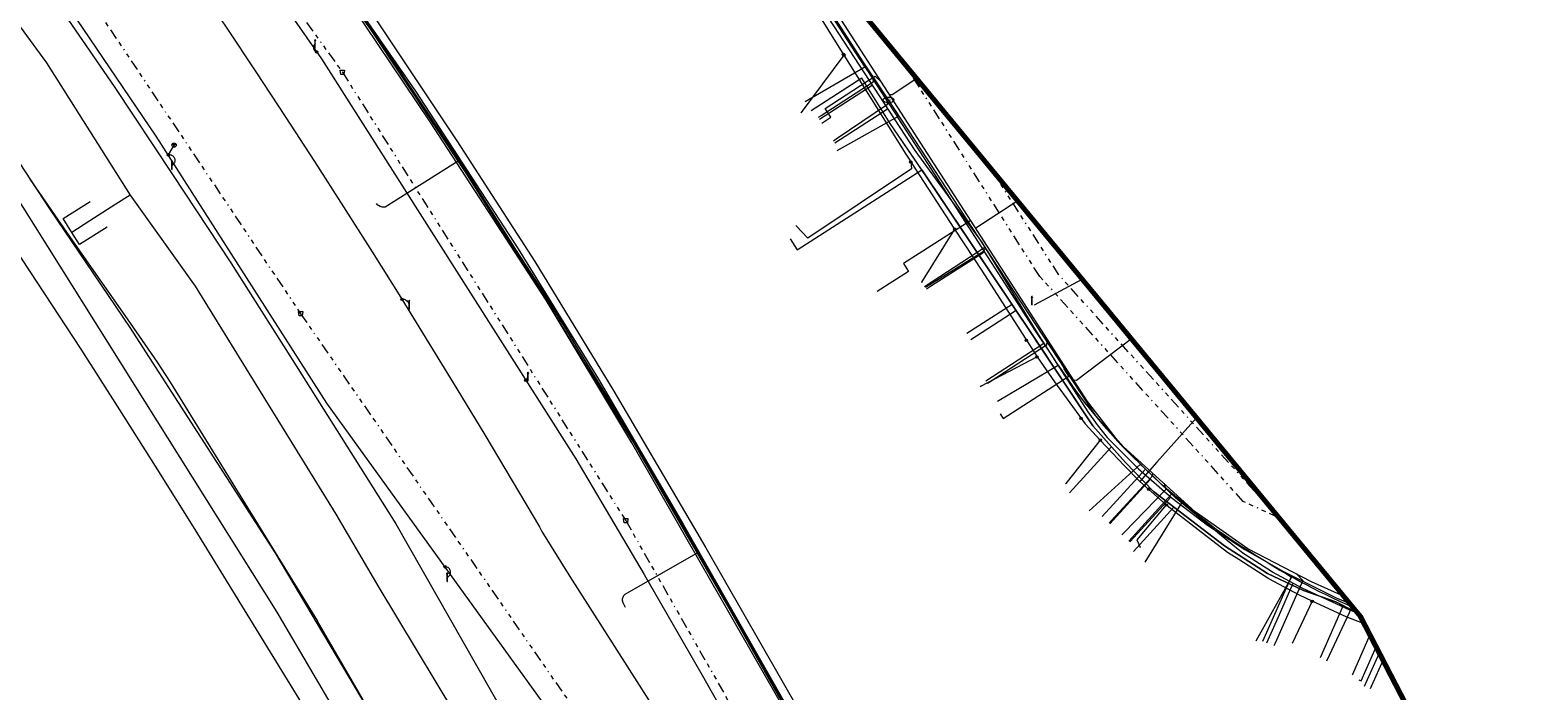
# Model space of a CAD drawing. Header units: metres. Extents: x 154975 to 155642, y 461260 to 461877.
# Tile 93 of 95: x 155417 to 155558, y 461608 to 461670. Entities that reach past the tile are written whole.
import ezdxf
from ezdxf.enums import TextEntityAlignment as Align
from ezdxf.lldxf.tags import DXFTag

# ---------------------------------------------------------------- set-up
doc = ezdxf.new("R2010")
doc.units = ezdxf.units.M
doc.linetypes.add('RI-OVERIG-SO', pattern=[17, 5, -2, 2, -2, 0, -2, 2, -2])
for name, color, linetype, lineweight, true_color in [('B-WE-KL-DATA-G', 3, 'KL-DATA-SO', 18, 0x00ff00), ('B-WE-KL-DATA_DUCT-G', 3, 'Continuous', 18, 0x00ff00), ('B-WE-KL-DATA_HULPSTUK-S', 3, 'Continuous', 18, 0x00ff00), ('B-WE-KL-DATA_KABELBED-G', 3, 'Continuous', 18, 0x00ff00), ('B-WE-KL-DATA_MANTELBUIS-G', 3, 'Continuous', 18, 0x00ff00), ('B-WE-KL-ET_LS-G', 1, 'KL-LS-SO', 18, 0xff0000), ('B-WE-KL-ET_LS-S', 1, 'Continuous', 18, 0xff0000), ('B-WE-KL-ET_LS_HULPSTUK-S', 1, 'Continuous', 18, 0xff0000), ('B-WE-KL-ET_LS_KABELBED-G', 1, 'Continuous', 18, 0xff0000), ('B-WE-KL-ET_LS_MANTELBUIS-G', 1, 'Continuous', 18, 0xff0000), ('B-WE-KL-ET_MS-G', 1, 'KL-MS-SO', 18, 0xff0000), ('B-WE-KL-GAS_LD-G', 30, 'KL-GAS_LD-SO', 18, 0xff7f00), ('B-WE-KL-WATER-G', 5, 'KL-WATER-SO', 18, 0x0000ff), ('B-WE-KL-WATER-S', 5, 'Continuous', 18, 0x0000ff), ('B-WE-KL-WATER_HULPSTUK-S', 5, 'Continuous', 18, 0x0000ff), ('B-WE-RI-VRIJVERVAL-G', 6, 'RI-OVERIG-SO', 18, 0xff00ff), ('B-WE-RI-VRIJVERVAL_HULPSTUK-S', 6, 'Continuous', 18, 0xff00ff)]:
    doc.layers.add(name, color=color, linetype=linetype, lineweight=lineweight, true_color=true_color)
doc.layers.add('B-WE-OG-INFO_ORIENTATIEPOLYGOON-GV', color=7, linetype='Continuous', lineweight=70)
doc.styles.add('NLCS-ISO', font='NLCS-ISO.ttf')
tags = doc.linetypes.add('KL-DATA-SO', pattern='A,4,-1,[101,NLCS.SHX,S=0.5,R=0,X=0,Y=0],-1,4,-1,["D",Standard,S=1,R=0,X=-0.25,Y=-0.5],-1.5', length=12.5).pattern_tags.tags
tags[18] = DXFTag(74, 10)
tags = doc.linetypes.add('KL-GAS_LD-SO', pattern='A,4,-1,[69,NLCS.SHX,S=0.5,R=0,X=0,Y=0],-1,4,-1,["L",Standard,S=1,R=0,X=0.25,Y=-0.5],-2', length=13).pattern_tags.tags
tags[18] = DXFTag(74, 10)
tags = doc.linetypes.add('KL-LS-SO', pattern='A,4,-1,[103,NLCS.SHX,S=0.75,R=0,X=0,Y=0],-1,4,-1,["L",Standard,S=1,R=0,X=0,Y=-0.5],-2', length=13).pattern_tags.tags
tags[18] = DXFTag(74, 10)
tags = doc.linetypes.add('KL-MS-SO', pattern='A,4,-1,[103,NLCS.SHX,S=0.75,R=0,X=0,Y=0],-1,4,-1,["M",Standard,S=1,R=0,X=0,Y=-0.5],-2', length=13).pattern_tags.tags
tags[18] = DXFTag(74, 10)
doc.linetypes.add('KL-WATER-SO', pattern='A,7,-0.5,[168,NLCS.SHX,S=0.75,R=0,X=0.75,Y=0],-2', length=9.5)

# ---------------------------------------------------------------- blocks, each defined once
blk = doc.blocks.new('SKL-WTB_HULP_MOF-SO')
at = {"linetype": 'ByBlock', "lineweight": 18}
h = blk.add_hatch(color=0, dxfattribs=at)
h.dxf.hatch_style = 1
h.paths.add_polyline_path([(-0.5625, 0, 1), (0.5625, 0, 1)])
at = {"color": 0, "linetype": 'ByBlock', "lineweight": 18}
blk.add_circle((0, 0), 0.5625, dxfattribs=at)
at = {"color": 0, "linetype": 'ByBlock', "lineweight": 18, "style": 'NLCS-ISO', "flags": 1}
for tag, p in [('TYPE', (1.5, 0)), ('OMSCHRIJVING', (1.5, -3)), ('LABEL', (1.5, -1.5))]:
    blk.add_attdef(tag, p, '', height=1, dxfattribs=at)
blk = doc.blocks.new('SKL-WTB_HULP_OVERIG-SO')
at = {"color": 0, "linetype": 'ByBlock', "lineweight": 18}
for points in [[(-0.14, 0.14), (0.14, -0.14)], [(0.14, 0.14), (-0.14, -0.14)]]:
    blk.add_lwpolyline(points, dxfattribs=at)
at = {"color": 0, "linetype": 'ByBlock', "lineweight": 18, "style": 'NLCS-ISO', "flags": 1}
for tag, p in [('TYPE', (1.5, 0)), ('OMSCHRIJVING', (1.5, -3)), ('LABEL', (1.5, -1.5))]:
    blk.add_attdef(tag, p, '', height=1, dxfattribs=at)
blk = doc.blocks.new('SKL-WATER_BRANDKRAAN_BRANDPUT-SO')
at = {"color": 0, "linetype": 'ByBlock', "lineweight": 18}
blk.add_ellipse((0, 0), major_axis=(2.5, 0), ratio=0.54, dxfattribs=at)
at = {"color": 0, "linetype": 'ByBlock', "lineweight": 18, "style": 'NLCS-ISO'}
blk.add_text('bk', height=1.5, dxfattribs=at).set_placement((0.16, 0), align=Align.MIDDLE_CENTER)
blk = doc.blocks.new('SRI-HULP_AFVOER_OPVANG-SO')
at = {"color": 0, "linetype": 'ByBlock', "lineweight": 18}
blk.add_lwpolyline([(-0.75, -1), (-1, 1), (1, 1), (0.75, -1)], close=True, dxfattribs=at)
at = {"color": 0, "linetype": 'ByBlock', "lineweight": 18, "style": 'NLCS-ISO', "flags": 1}
for tag, p in [('TYPE', (1.5, 0)), ('OMSCHRIJVING', (1.5, -3)), ('LABEL', (1.5, -1.5))]:
    blk.add_attdef(tag, p, '', height=1, dxfattribs=at)
blk = doc.blocks.new('SKL-WTB_HULP_AARDING-SO')
at = {"color": 0, "linetype": 'ByBlock', "lineweight": 18}
for points in [[(-0.64, 0.48), (0.64, 0.48)], [(-0.48, 0.35), (0.48, 0.35)], [(-0.32, 0.21), (0.32, 0.21)], [(-0.16, 0.08), (0.16, 0.08)], [(0, -0.8), (0, 0.48)]]:
    blk.add_lwpolyline(points, dxfattribs=at)
blk.add_circle((0, 0), 1, dxfattribs=at)
at = {"color": 0, "linetype": 'ByBlock', "lineweight": 18, "style": 'NLCS-ISO', "flags": 1}
for tag, p in [('TYPE', (1.5, 0)), ('OMSCHRIJVING', (1.5, -3)), ('LABEL', (1.5, -1.5))]:
    blk.add_attdef(tag, p, '', height=1, dxfattribs=at)
blk = doc.blocks.new('SKL-ET_LS_MAST-SO')
for p, q in [((-0.05, 2.07), (0.05, 2.07)), ((-0.05, -2), (0.05, -2))]:
    blk.add_line(p, q)
for points in [[(-0.18, 1.76), (-0.22, 1.76), (-0.22, 1.84), (-0.18, 1.84), (-0.18, 1.79)], [(-0.18, 1.49), (-0.22, 1.49), (-0.22, 1.57), (-0.18, 1.57), (-0.18, 1.52)], [(-0.18, 1.79), (-0.05, 1.79)], [(-0.18, 1.76), (-0.05, 1.76)], [(-0.18, 1.52), (-0.05, 1.52)], [(-0.18, 1.49), (-0.05, 1.49)], [(-0.05, -2), (-0.05, 2.07)], [(0.05, -2), (0.05, 2.07)], [(0.18, 1.92), (0.05, 1.92)], [(0.18, 1.89), (0.05, 1.89)], [(0.18, 1.66), (0.05, 1.66)], [(0.18, 1.63), (0.05, 1.63)], [(0.18, 1.39), (0.05, 1.39)], [(0.18, 1.36), (0.05, 1.36)], [(0.18, 1.89), (0.22, 1.89), (0.22, 1.97), (0.18, 1.97), (0.18, 1.92)], [(0.18, 1.63), (0.22, 1.63), (0.22, 1.71), (0.18, 1.71), (0.18, 1.66)], [(0.18, 1.36), (0.22, 1.36), (0.22, 1.44), (0.18, 1.44), (0.18, 1.39)]]:
    blk.add_lwpolyline(points)

msp = doc.modelspace()

# ---------------------------------------------------------------- linework, layer by layer
at = {"layer": 'B-WE-KL-DATA-G', "ltscale": 0.2, "flags": 128}
for points in [[(155288.158, 461856.311), (155288.287, 461852.479), (155288.684, 461851.555), (155289.459, 461850.78), (155300.317, 461839.594), (155320.707, 461819.529), (155327.737, 461812.488), (155335.237, 461804.86), (155345.255, 461795.117), (155358.736, 461782.084), (155381.198, 461757.687), (155384.247, 461753.902), (155386.392, 461751.365), (155391.802, 461745.364), (155397.217, 461738.718), (155411.346, 461720.971), (155419.783, 461710.144), (155424.808, 461703.615), (155436.338, 461687.817), (155443.841, 461677.379), (155454.792, 461661.038), (155465.654, 461644.324), (155466.837, 461642.355)], [(155517.494, 461553.85), (155516.922, 461554.087), (155510.239, 461566.184), (155491.349, 461599.674), (155473.512, 461630.86), (155465.484, 461644.218), (155454.626, 461660.928), (155443.677, 461677.265), (155436.176, 461687.699), (155424.648, 461703.495), (155419.625, 461710.022), (155411.189, 461720.847), (155397.262, 461738.346), (155391.65, 461745.234), (155386.242, 461751.233), (155384.093, 461753.774), (155381.046, 461757.557), (155358.592, 461781.944), (155345.115, 461794.973), (155335.095, 461804.718), (155327.595, 461812.348), (155320.567, 461819.387), (155300.175, 461839.454), (155290.045, 461849.89)], [(155274.453, 461839.808), (155292.163, 461822.24), (155309.873, 461804.672), (155314.905, 461799.607), (155319.936, 461794.542), (155327.171, 461786.817), (155334.405, 461779.092), (155342.706, 461769.815), (155351.008, 461760.539), (155360.184, 461749.814), (155369.359, 461739.089), (155380.511, 461725.135), (155388.637, 461714.618), (155398.774, 461701.58), (155405.995, 461691.564), (155413.217, 461681.548), (155419.123, 461672.897), (155425.03, 461664.246), (155430.504, 461655.982), (155435.978, 461647.718), (155441.694, 461638.652), (155451.399, 461623.26), (155469.085, 461592.238), (155486.771, 461561.215), (155546.535, 461454.258), (155549.691, 461448.594)], [(155495.326, 461666.088), (155495.295, 461666.135), (155487.437, 461678.29), (155487.383, 461678.374)], [(155489.732, 461662.832), (155495.326, 461666.088)], [(155495.326, 461666.088), (155495.703, 461665.505), (155496.414, 461664.404), (155497.23, 461663.148), (155498.37, 461661.4)], [(155541.503, 461614.879), (155539.434, 461615.97), (155536.401, 461617.027), (155533.026, 461618.617), (155528.988, 461621.199), (155522.337, 461626.296), (155519.722, 461629.014), (155516.677, 461632.457), (155511.057, 461640.918), (155500, 461657.41), (155497.703, 461660.777), (155495.054, 461665.018), (155490.29, 461661.962)], [(155498.37, 461661.4), (155492.702, 461658.202)], [(155506.496, 461648.829), (155506.252, 461649.21), (155501.226, 461657.017), (155498.37, 461661.4)], [(155488.344, 461649.959), (155488.992, 461648.948), (155500.66, 461656.425), (155511.057, 461640.918), (155516.677, 461632.457), (155519.722, 461629.014), (155522.337, 461626.296), (155528.988, 461621.199), (155533.026, 461618.617), (155536.401, 461617.027), (155539.434, 461615.97), (155541.503, 461614.879)], [(155506.496, 461648.829), (155501.003, 461645.395)], [(155513.42, 461638.134), (155513.406, 461638.154), (155512.76, 461639.177), (155511.257, 461641.441), (155508.835, 461645.189), (155506.496, 461648.829)], [(155541.503, 461614.879), (155539.434, 461615.97), (155536.401, 461617.027), (155533.026, 461618.617), (155528.988, 461621.199), (155522.337, 461626.296), (155519.722, 461629.014), (155516.677, 461632.457), (155511.057, 461640.918), (155509.122, 461643.804), (155504.884, 461641.091)], [(155541.503, 461614.879), (155539.434, 461615.97), (155536.401, 461617.027), (155533.026, 461618.617), (155528.988, 461621.199), (155522.337, 461626.296), (155519.722, 461629.014), (155516.677, 461632.457), (155511.057, 461640.918), (155509.496, 461643.246), (155505.251, 461640.52)], [(155466.837, 461642.355), (155473.684, 461630.962), (155491.523, 461599.772), (155510.413, 461566.282), (155517.101, 461554.175), (155518.672, 461553.524), (155519.702, 461552.777), (155521.848, 461548.922), (155522.178, 461548.026), (155522.442, 461546.446), (155528.29, 461537.922), (155532.249, 461533.205), (155536.115, 461528.18), (155539.889, 461522.639), (155542.956, 461517.729), (155545.253, 461513.869), (155547.545, 461509.341), (155550.223, 461503.323), (155552.805, 461499.779), (155554.105, 461498.363), (155555.407, 461497.611), (155558.372, 461497.53), (155563.28, 461497.319), (155567.409, 461496.831), (155570.832, 461496.026), (155575.536, 461494.164), (155581.545, 461490.393), (155606.256, 461472.521), (155609.311, 461470.23), (155615.645, 461463.921), (155616.247, 461463.35)], [(155507.751, 461634.77), (155513.42, 461638.134)], [(155513.42, 461638.134), (155513.841, 461637.551), (155514.274, 461636.907), (155514.641, 461636.351), (155515.097, 461635.654), (155515.895, 461634.623), (155516.599, 461633.763), (155517.664, 461632.478), (155518.338, 461631.775), (155519.026, 461630.998), (155519.651, 461630.342), (155520.317, 461629.636), (155521.127, 461628.848)], [(155541.503, 461614.879), (155539.434, 461615.97), (155536.401, 461617.027), (155533.026, 461618.617), (155528.988, 461621.199), (155522.337, 461626.296), (155519.722, 461629.014), (155518.433, 461630.472), (155514.484, 461626.164)], [(155521.127, 461628.848), (155516.334, 461624.474)], [(155525.076, 461625.316), (155524.946, 461625.424), (155524.314, 461625.932), (155523.754, 461626.378), (155523.091, 461626.965), (155522.453, 461627.596), (155521.941, 461628.09), (155521.144, 461628.831), (155521.127, 461628.848)], [(155521.564, 461619.679), (155525.076, 461625.316)], [(155525.076, 461625.316), (155525.42, 461625.03), (155526.068, 461624.449), (155526.704, 461623.963), (155527.279, 461623.526), (155527.762, 461623.153), (155528.227, 461622.786), (155528.796, 461622.403), (155529.396, 461621.968), (155529.998, 461621.563), (155530.613, 461621.162), (155531.352, 461620.697), (155531.968, 461620.306), (155532.901, 461619.726), (155533.517, 461619.344), (155534.182, 461618.944), (155534.813, 461618.579), (155535.288, 461618.289)], [(155541.503, 461614.879), (155539.434, 461615.97), (155536.401, 461617.027), (155533.026, 461618.617), (155528.988, 461621.199), (155524.262, 461624.821), (155520.467, 461620.684)], [(155535.288, 461618.289), (155531.948, 461612.285)], [(155540.957, 461615.486), (155540.944, 461615.492), (155539.86, 461615.965), (155539.077, 461616.327), (155538.445, 461616.636), (155537.888, 461616.906), (155537.248, 461617.257), (155536.729, 461617.512), (155536.079, 461617.846), (155535.329, 461618.265), (155535.288, 461618.289)], [(155541.503, 461614.879), (155540.123, 461615.607), (155537.946, 461610.72)], [(155538.568, 461610.443), (155540.957, 461615.486)], [(155540.957, 461615.486), (155541.027, 461615.456)], [(155541.576, 461608.66), (155541.793, 461608.563), (155543.212, 461611.737)]]:
    msp.add_lwpolyline(points, dxfattribs=at)
at = {"layer": 'B-WE-KL-DATA_DUCT-G', "ltscale": 0.2, "flags": 128}
msp.add_lwpolyline([(155516.802, 461555.994), (155516.592, 461556.359), (155516.465, 461556.417), (155500, 461584.562), (155482.751, 461615.111), (155473.611, 461631.018), (155465.297, 461644.55), (155457.961, 461656.184), (155449.082, 461669.571), (155422.629, 461706.372), (155414.346, 461717.125)], dxfattribs=at)
msp.add_lwpolyline([(155516.802, 461555.994), (155516.592, 461556.359), (155516.465, 461556.417), (155500, 461584.562), (155482.751, 461615.111), (155473.611, 461631.018), (155465.297, 461644.55), (155457.961, 461656.184), (155449.082, 461669.571), (155422.629, 461706.372), (155414.346, 461717.125)], dxfattribs=at)
at = {"layer": 'B-WE-KL-DATA_KABELBED-G', "ltscale": 0.2, "flags": 128}
for points in [[(155547.793, 461429.458), (155547.294, 461430.352), (155532.474, 461456.753), (155508.198, 461500), (155506.684, 461502.692), (155504.365, 461506.585), (155500, 461513.915), (155475.307, 461555.386), (155470.677, 461563.221), (155440.313, 461615.003), (155410.884, 461661.906), (155378.694, 461706.959), (155343.859, 461750), (155320.733, 461775.882), (155306.04, 461791.565), (155303.283, 461794.687), (155269.166, 461827.78), (155264.867, 461832.132)], [(155465.297, 461644.55), (155457.961, 461656.184), (155449.082, 461669.571), (155422.629, 461706.372), (155414.346, 461717.125), (155412.897, 461719.928)], [(155478.798, 461690.936), (155482.327, 461685.112), (155486.664, 461677.953), (155487.196, 461677.074), (155493.37, 461667.186), (155499.158, 461657.915), (155499.465, 461657.425), (155499.629, 461657.173), (155500, 461656.604), (155503.731, 461650.881), (155506.298, 461646.943), (155511.447, 461638.905), (155513.084, 461636.578), (155515.947, 461632.627), (155517.368, 461631.116), (155519.611, 461628.731), (155521.088, 461627.251)], [(155413.217, 461681.548), (155419.123, 461672.897), (155425.03, 461664.246), (155430.504, 461655.982), (155435.978, 461647.718), (155441.694, 461638.652), (155451.399, 461623.26), (155469.085, 461592.238), (155486.771, 461561.215), (155546.535, 461454.258), (155549.691, 461448.594)], [(155493.37, 461667.186), (155489.359, 461661.808)], [(155494.709, 461664.797), (155490.29, 461661.962)], [(155500.66, 461656.425), (155497.703, 461660.777), (155495.054, 461665.018), (155494.709, 461664.797)], [(155488.344, 461649.959), (155488.992, 461648.948), (155500.66, 461656.425)], [(155499.629, 461657.173), (155499.688, 461656.53), (155490, 461650.025), (155488.908, 461651.185)], [(155509.122, 461643.804), (155500.66, 461656.425)], [(155417.155, 461655.548), (155421.134, 461649.784), (155426.263, 461642.486), (155429.076, 461638.413), (155430.275, 461636.55), (155444.086, 461614.153)], [(155503.731, 461650.881), (155500.645, 461645.921)], [(155516.802, 461555.994), (155516.592, 461556.359), (155516.465, 461556.417), (155500, 461584.562), (155482.751, 461615.111), (155473.611, 461631.018), (155465.297, 461644.55)], [(155509.122, 461643.804), (155504.884, 461641.091)], [(155509.496, 461643.246), (155505.251, 461640.52)], [(155509.496, 461643.246), (155509.122, 461643.804)], [(155518.433, 461630.472), (155516.677, 461632.457), (155509.496, 461643.246)], [(155511.447, 461638.905), (155506.141, 461636.128)], [(155526.364, 461633.211), (155522.676, 461629.045), (155521.088, 461627.251)], [(155526.364, 461633.211), (155522.676, 461629.045)], [(155517.368, 461631.116), (155514.142, 461627.049)], [(155518.433, 461630.472), (155514.484, 461626.164)], [(155524.262, 461624.821), (155522.337, 461626.296), (155519.722, 461629.014), (155518.433, 461630.472)], [(155542.066, 461613.892), (155540.4, 461614.545), (155537.207, 461616.021), (155536.009, 461616.575), (155533.143, 461618.118), (155530.329, 461619.924), (155529.289, 461620.592), (155523.776, 461624.83), (155523.542, 461625.041), (155521.088, 461627.251)], [(155523.542, 461625.041), (155520.795, 461621.776), (155521.096, 461621.085)], [(155524.262, 461624.821), (155520.467, 461620.684)], [(155540.123, 461615.607), (155539.434, 461615.97), (155536.401, 461617.027), (155533.026, 461618.617), (155528.988, 461621.199), (155524.262, 461624.821)], [(155537.207, 461616.021), (155535.37, 461612.134)], [(155540.123, 461615.607), (155537.946, 461610.72)], [(155541.503, 461614.879), (155540.123, 461615.607)], [(155508.378, 461499.963), (155507.901, 461500.814), (155505.077, 461505.842), (155492.925, 461527.493), (155488.118, 461536.025), (155482.443, 461546.092), (155480.159, 461550.151), (155477.214, 461555.388), (155474.136, 461560.947), (155472.58, 461564.071), (155455.951, 461593.827), (155453.901, 461597.185), (155444.086, 461614.153)], [(155542.592, 461612.875), (155540.982, 461609.155)], [(155541.576, 461608.66), (155541.793, 461608.563), (155543.212, 461611.737)]]:
    msp.add_lwpolyline(points, dxfattribs=at)
at = {"layer": 'B-WE-KL-DATA_MANTELBUIS-G', "ltscale": 0.2, "flags": 128}
msp.add_lwpolyline([(155526.364, 461633.211), (155522.676, 461629.045)], dxfattribs=at)
at = {"layer": 'B-WE-KL-ET_LS-G', "ltscale": 0.2, "flags": 128}
for points in [[(155537.947, 461498.873), (155536.057, 461503.281), (155534.627, 461506.203), (155532.019, 461510.782), (155522.719, 461526.194), (155519.047, 461532.399), (155511.975, 461528.16), (155490.392, 461564.537), (155482.543, 461577.323), (155465.112, 461606.639), (155444.962, 461634.574), (155428.989, 461659.599), (155417.86, 461676.008), (155401.963, 461698.154), (155385.677, 461719.454), (155379.386, 461726.044), (155369.049, 461736.928), (155352.967, 461754.012), (155343.797, 461763.884), (155334.425, 461773.906), (155321.502, 461787.535), (155299.07, 461810.416), (155290.375, 461818.658), (155285.569, 461824.072), (155281.038, 461828.456), (155281.585, 461830.71), (155277.939, 461834.238), (155275.895, 461833.677), (155270.863, 461838.104), (155272.573, 461839.394), (155274.193, 461840.795), (155275.715, 461842.303), (155277.132, 461843.909), (155278.438, 461845.607), (155279.627, 461847.389), (155280.694, 461849.247), (155281.633, 461851.173), (155278.778, 461853.654)], [(155271.391, 461836.653), (155272.967, 461835.119), (155289.036, 461819.52), (155306.134, 461801.161), (155310.371, 461798.319), (155324.376, 461783.809), (155340.991, 461765.036), (155345.199, 461760.687), (155357.304, 461745.981), (155366.577, 461735.304), (155373.335, 461726.674), (155388.786, 461706.774), (155403.889, 461686.718), (155418.7, 461666.47), (155426.53, 461654.05)], [(155271.391, 461836.653), (155272.967, 461835.119), (155289.036, 461819.52), (155306.134, 461801.161), (155310.371, 461798.319), (155324.376, 461783.809), (155340.991, 461765.036), (155345.199, 461760.687), (155357.304, 461745.981), (155366.577, 461735.304), (155373.335, 461726.674), (155388.786, 461706.774), (155403.889, 461686.718), (155418.7, 461666.47), (155426.53, 461654.05)], [(155271.391, 461836.653), (155272.967, 461835.119), (155289.036, 461819.52), (155306.134, 461801.161), (155310.371, 461798.319), (155324.376, 461783.809), (155340.991, 461765.036), (155345.199, 461760.687), (155357.304, 461745.981), (155366.577, 461735.304), (155373.335, 461726.674), (155388.786, 461706.774), (155403.889, 461686.718), (155418.7, 461666.47), (155426.53, 461654.05)], [(155271.391, 461836.653), (155272.967, 461835.119), (155289.036, 461819.52), (155306.134, 461801.161), (155310.371, 461798.319), (155324.376, 461783.809), (155340.991, 461765.036), (155345.199, 461760.687), (155357.304, 461745.981), (155366.577, 461735.304), (155373.335, 461726.674), (155388.786, 461706.774), (155403.889, 461686.718), (155418.7, 461666.47), (155426.53, 461654.05)], [(155540.102, 461443.223), (155538.12, 461446.457), (155532.929, 461456.087), (155526.1, 461468.367), (155522.59, 461475.089), (155514.161, 461490.328), (155508.71, 461500.4), (155501.884, 461512.103), (155489.767, 461533.971), (155477.607, 461555.813), (155465.314, 461577.582), (155452.772, 461599.226), (155440.105, 461620.575), (155426.54, 461641.669), (155419.007, 461652.792), (155412.712, 461662.382), (155403.129, 461676.61), (155398.738, 461683.005), (155392.258, 461691.974), (155383.782, 461702.945), (155377.984, 461710.028), (155368.292, 461722.653), (155358.338, 461735.001), (155352.647, 461742.041), (155347.96, 461747.234), (155336.361, 461760.913), (155330.857, 461766.984), (155324.132, 461774.5), (155319.604, 461779.396), (155316.982, 461782.137), (155309.832, 461789.773), (155302.384, 461797.488), (155291.264, 461808.437), (155284.787, 461815.143), (155272.755, 461826.127), (155266.791, 461831.915)], [(155428.596, 461760.179), (155428.128, 461758.726), (155427.963, 461758.057), (155427.844, 461757.377), (155427.773, 461756.691), (155427.751, 461756.001), (155427.777, 461755.312), (155427.851, 461754.626), (155427.973, 461753.947), (155428.142, 461753.278), (155428.358, 461752.623), (155428.619, 461751.984), (155428.924, 461751.365), (155429.271, 461750.77), (155429.66, 461750.199), (155430.087, 461749.658), (155430.551, 461749.147), (155431.05, 461748.671), (155431.581, 461748.23), (155432.142, 461747.828), (155429.367, 461742.287), (155428.722, 461742.533), (155428.06, 461742.733), (155427.387, 461742.887), (155426.704, 461742.993), (155426.016, 461743.05), (155425.325, 461743.06), (155424.635, 461743.02), (155423.949, 461742.933), (155423.272, 461742.798), (155422.606, 461742.615), (155421.954, 461742.386), (155421.319, 461742.113), (155420.706, 461741.795), (155420.116, 461741.435), (155419.553, 461741.035), (155419.019, 461740.596), (155418.517, 461740.121), (155418.05, 461739.612), (155416.255, 461737.392), (155410.711, 461741.882), (155409.7, 461740.441), (155408.773, 461739.175), (155404.975, 461734.077), (155404.877, 461733.952), (155404.774, 461733.832), (155404.664, 461733.717), (155404.549, 461733.608), (155398.647, 461728.269), (155399.509, 461727.212), (155400.422, 461726.102), (155400.634, 461725.701), (155400.555, 461725.248), (155400.396, 461724.892), (155399.204, 461723.07), (155398.866, 461722.395), (155398.564, 461721.715), (155398.6, 461721.263), (155398.784, 461720.677), (155400.305, 461718.717), (155403.364, 461714.731), (155406.4, 461710.729), (155409.413, 461706.709), (155412.405, 461702.673), (155415.373, 461698.621), (155418.319, 461694.551), (155421.243, 461690.466), (155424.143, 461686.364), (155427.021, 461682.246), (155429.875, 461678.112), (155432.706, 461673.962), (155435.515, 461669.797), (155438.3, 461665.616), (155441.061, 461661.419), (155443.8, 461657.207), (155446.514, 461652.98), (155449.205, 461648.738), (155451.873, 461644.481), (155454.516, 461640.209), (155457.136, 461635.923), (155459.732, 461631.622), (155462.303, 461627.306), (155464.851, 461622.976), (155465.095, 461622.557), (155467.716, 461618.333), (155469.574, 461615.386), (155476.738, 461604.182), (155477.46, 461603.135), (155489.977, 461584.673), (155496.511, 461575.096), (155497.049, 461574.253), (155502.959, 461565.4)], [(155422.692, 461697.598), (155430.37, 461686.886), (155436.002, 461678.977), (155444.46, 461666.829), (155468.261, 461629.349), (155474.665, 461618.537), (155479.981, 461609.297), (155499.706, 461574.496), (155503.662, 461576.736), (155504.157, 461577.013), (155506.264, 461573.351), (155515.346, 461557.742), (155527.395, 461540.217), (155523.296, 461537.357), (155526.357, 461532.843), (155529.703, 461528.097), (155539.281, 461513.547), (155540.338, 461511.672), (155541.341, 461509.777), (155542.271, 461507.901), (155543.179, 461506.102), (155545.621, 461500.57), (155545.988, 461499.727), (155546.412, 461498.911), (155546.89, 461498.126), (155547.421, 461497.375), (155548.001, 461496.662), (155548.629, 461495.99), (155549.301, 461495.362), (155550.014, 461494.782), (155550.765, 461494.251), (155551.55, 461493.773), (155552.366, 461493.35), (155553.209, 461492.982), (155554.075, 461492.674), (155554.96, 461492.424), (155555.86, 461492.236), (155556.771, 461492.109), (155557.688, 461492.045), (155558.607, 461492.043), (155560.487, 461492.103), (155562.383, 461492.096), (155564.274, 461491.953), (155566.15, 461491.676), (155568.001, 461491.265), (155569.818, 461490.722), (155571.592, 461490.051), (155573.313, 461489.255), (155574.973, 461488.338), (155576.563, 461487.305), (155593.407, 461475.466), (155594.994, 461474.486), (155601.53, 461469.094), (155605.532, 461466.14), (155609.642, 461463.291), (155605.165, 461455.039), (155585.597, 461465.656), (155578.328, 461470.76), (155558.598, 461482.723), (155554.329, 461482.223), (155555.936, 461481.872), (155556.813, 461476.913), (155557.127, 461475.436), (155557.789, 461472.701), (155550.669, 461463.204), (155550.076, 461463.271), (155549.029, 461463.411), (155542.698, 461464.403)], [(155429.726, 461696.996), (155433.169, 461692.367), (155446.879, 461673.073), (155457.335, 461657.307)], [(155541.503, 461614.88), (155540.681, 461615.202), (155536.329, 461617.215), (155533.506, 461618.734), (155530.717, 461620.525), (155529.765, 461621.277), (155524.416, 461625.693), (155521.588, 461628.392), (155519.303, 461630.689), (155516.184, 461634.731), (155484.069, 461684.554)], [(155443.86, 461668.226), (155443.816, 461668.186), (155443.779, 461668.14), (155443.747, 461668.09), (155443.724, 461668.036), (155443.707, 461667.979), (155443.699, 461667.92), (155443.699, 461667.861), (155443.707, 461667.803), (155443.723, 461667.746), (155443.746, 461667.691), (155443.777, 461667.641), (155443.815, 461667.595), (155443.858, 461667.555), (155443.907, 461667.521), (155443.96, 461667.495), (155444.01, 461667.477)], [(155491.314, 461660.81), (155492.154, 461661.353), (155491.611, 461662.193), (155495.559, 461664.744)], [(155495.559, 461664.744), (155496.295, 461665.219), (155496.872, 461664.656), (155496.889, 461664.667)], [(155500.205, 461664.978), (155497.895, 461663.475), (155497.673, 461663.45)], [(155430.114, 461657.837), (155430.648, 461658.745)], [(155430.449, 461656.853), (155430.481, 461656.869), (155430.541, 461656.907), (155430.568, 461656.929), (155430.619, 461656.978), (155430.662, 461657.034), (155430.698, 461657.096), (155430.712, 461657.128), (155430.734, 461657.195), (155430.741, 461657.23), (155430.748, 461657.3), (155430.748, 461657.336), (155430.741, 461657.406), (155430.724, 461657.475), (155430.712, 461657.508), (155430.681, 461657.572), (155430.642, 461657.631), (155430.595, 461657.684), (155430.569, 461657.708), (155430.512, 461657.75), (155430.45, 461657.784), (155430.417, 461657.797), (155430.349, 461657.818), (155430.279, 461657.828), (155430.113, 461657.837)], [(155457.335, 461657.307), (155450.411, 461652.945), (155450.321, 461652.934), (155450.137, 461652.942), (155449.959, 461652.993), (155449.799, 461653.081), (155449.728, 461653.138), (155449.607, 461653.275)], [(155457.335, 461657.307), (155458.044, 461656.238), (155467.055, 461641.948), (155473.697, 461631.068), (155479.717, 461620.592)], [(155421.085, 461650.562), (155420.265, 461651.859), (155422.799, 461653.462)], [(155421.085, 461650.562), (155420.265, 461651.859), (155422.799, 461653.462)], [(155425.213, 461653.206), (155422.77, 461651.641)], [(155425.213, 461653.206), (155422.77, 461651.641)], [(155425.213, 461653.206), (155422.77, 461651.641)], [(155425.213, 461653.206), (155422.77, 461651.641)], [(155425.213, 461653.206), (155422.77, 461651.641)], [(155425.213, 461653.206), (155422.77, 461651.641)], [(155425.213, 461653.206), (155422.77, 461651.641)], [(155425.213, 461653.206), (155422.77, 461651.641)], [(155426.53, 461654.05), (155425.213, 461653.206)], [(155426.53, 461654.05), (155425.213, 461653.206)], [(155426.53, 461654.05), (155425.213, 461653.206)], [(155426.53, 461654.05), (155425.213, 461653.206)], [(155426.53, 461654.05), (155432.622, 461645.521), (155445.811, 461624.181), (155449.814, 461617.302), (155458.657, 461602.634), (155464.935, 461591.181)], [(155426.53, 461654.05), (155432.622, 461645.521), (155445.811, 461624.181), (155449.814, 461617.302), (155458.657, 461602.634), (155464.935, 461591.181)], [(155426.53, 461654.05), (155432.622, 461645.521), (155445.811, 461624.181), (155449.814, 461617.302), (155458.657, 461602.634), (155464.935, 461591.181)], [(155426.53, 461654.05), (155432.622, 461645.521), (155445.811, 461624.181), (155449.814, 461617.302), (155458.657, 461602.634), (155464.935, 461591.181)], [(155426.53, 461654.05), (155432.622, 461645.521), (155445.811, 461624.181), (155449.814, 461617.302), (155458.657, 461602.634), (155464.935, 461591.181)], [(155426.53, 461654.05), (155432.622, 461645.521), (155445.811, 461624.181), (155449.814, 461617.302), (155458.657, 461602.634), (155464.935, 461591.181)], [(155426.53, 461654.05), (155432.622, 461645.521), (155445.811, 461624.181), (155449.814, 461617.302), (155458.657, 461602.634), (155464.935, 461591.181)], [(155426.53, 461654.05), (155432.622, 461645.521), (155445.811, 461624.181), (155449.814, 461617.302), (155458.657, 461602.634), (155464.935, 461591.181)], [(155509.655, 461653.515), (155505.714, 461650.975)], [(155505.25, 461651.694), (155498.936, 461647.662), (155499.414, 461646.914), (155496.472, 461645.036)], [(155422.77, 461651.641), (155421.085, 461650.562)], [(155422.77, 461651.641), (155421.085, 461650.562)], [(155422.77, 461651.641), (155421.085, 461650.562)], [(155422.77, 461651.641), (155421.085, 461650.562)], [(155424.382, 461651.075), (155421.795, 461649.438), (155421.085, 461650.562)], [(155424.382, 461651.075), (155421.795, 461649.438), (155421.085, 461650.562)], [(155511.219, 461643.802), (155515.686, 461646.199)], [(155452.681, 461643.798), (155452.669, 461643.843), (155452.635, 461643.929), (155452.588, 461644.009), (155452.531, 461644.082), (155452.465, 461644.146), (155452.428, 461644.174), (155452.349, 461644.223), (155452.307, 461644.243), (155452.22, 461644.274), (155452.175, 461644.284), (155452.083, 461644.296), (155451.987, 461644.294)], [(155520.306, 461640.594), (155515.15, 461636.704), (155514.901, 461636.722)], [(155507.993, 461633.564), (155508.264, 461633.144), (155514.413, 461637.11), (155513.98, 461637.782), (155513.86, 461638.3), (155513.877, 461638.311)], [(155463.787, 461637.06), (155463.586, 461636.71)], [(155517.534, 461623.942), (155521.588, 461628.392)], [(155520.047, 461621.652), (155524.049, 461626.042)], [(155456.237, 461618.275), (155456.299, 461618.308), (155456.356, 461618.35), (155456.407, 461618.4), (155456.429, 461618.427), (155456.469, 461618.486), (155456.499, 461618.55), (155456.521, 461618.617), (155456.529, 461618.652), (155456.536, 461618.722), (155456.534, 461618.793), (155456.529, 461618.828), (155456.512, 461618.897), (155456.485, 461618.963), (155456.469, 461618.994), (155456.43, 461619.053), (155456.382, 461619.106), (155456.356, 461619.13), (155456.299, 461619.172), (155456.269, 461619.19), (155456.204, 461619.219), (155456.137, 461619.24), (155456.102, 461619.246), (155456.031, 461619.252)], [(155479.717, 461620.592), (155472.846, 461616.64), (155472.744, 461616.529), (155472.668, 461616.397), (155472.62, 461616.221), (155472.615, 461616.116), (155472.653, 461615.908), (155472.898, 461615.451)], [(155479.717, 461620.592), (155482.838, 461615.16), (155502.473, 461580.377)], [(155534.137, 461614.772), (155535.433, 461617.697)], [(155532.963, 461612.12), (155534.137, 461614.772)]]:
    msp.add_lwpolyline(points, dxfattribs=at)
at = {"layer": 'B-WE-KL-ET_LS_KABELBED-G', "ltscale": 0.2, "flags": 128}
for points in [[(155271.391, 461836.653), (155272.967, 461835.119), (155289.036, 461819.52), (155306.134, 461801.161), (155310.371, 461798.319), (155324.376, 461783.809), (155340.991, 461765.036), (155345.199, 461760.687), (155357.304, 461745.981), (155366.577, 461735.304), (155373.335, 461726.674), (155388.786, 461706.774), (155403.889, 461686.718), (155418.7, 461666.47), (155426.53, 461654.05)], [(155540.102, 461443.223), (155538.12, 461446.457), (155532.929, 461456.087), (155526.1, 461468.367), (155522.59, 461475.089), (155514.161, 461490.328), (155508.71, 461500.4), (155501.884, 461512.103), (155489.767, 461533.971), (155477.607, 461555.813), (155465.314, 461577.582), (155452.772, 461599.226), (155440.105, 461620.575), (155426.54, 461641.669), (155419.007, 461652.792), (155412.712, 461662.382)], [(155421.085, 461650.562), (155420.265, 461651.859), (155422.799, 461653.462)], [(155425.213, 461653.206), (155422.77, 461651.641)], [(155426.53, 461654.05), (155425.213, 461653.206)], [(155426.53, 461654.05), (155432.622, 461645.521), (155445.811, 461624.181), (155449.814, 461617.302), (155458.657, 461602.634), (155464.935, 461591.181)], [(155422.77, 461651.641), (155421.085, 461650.562)], [(155424.382, 461651.075), (155421.795, 461649.438), (155421.085, 461650.562)]]:
    msp.add_lwpolyline(points, dxfattribs=at)
at = {"layer": 'B-WE-KL-ET_LS_MANTELBUIS-G', "ltscale": 0.2, "flags": 128}
msp.add_lwpolyline([(155425.213, 461653.206), (155422.77, 461651.641)], dxfattribs=at)
at = {"layer": 'B-WE-KL-ET_MS-G', "ltscale": 0.2, "flags": 128}
msp.add_lwpolyline([(155379.464, 461700.017), (155379.731, 461699.682), (155388.895, 461687.432), (155393.587, 461681.001), (155397.536, 461675.501), (155400.89, 461670.766), (155405.983, 461663.456), (155410.183, 461657.319), (155413.927, 461651.76), (155417.141, 461646.922), (155421.908, 461639.628), (155425.555, 461633.948), (155428.895, 461628.667), (155432.593, 461622.729), (155450.486, 461593.597)], dxfattribs=at)
at = {"layer": 'B-WE-KL-GAS_LD-G', "ltscale": 0.2, "flags": 128}
for points in [[(155409.393, 461725.011), (155412.437, 461721.49), (155416.015, 461716.89), (155422.68, 461708.43), (155429.767, 461698.824), (155438.289, 461686.62), (155446.633, 461674.91), (155457.12, 461659.161), (155464.414, 461647.847), (155471.825, 461635.687), (155480.453, 461621.034), (155494.405, 461596.61), (155501.52, 461583.637), (155507.574, 461573.366), (155517.015, 461556.402)], [(155479.892, 461689.621), (155487.653, 461677.245), (155500, 461658.23), (155506.315, 461649.604), (155511.402, 461641.248), (155516.197, 461633.757), (155517.081, 461632.541), (155518.006, 461631.355), (155520.958, 461628.412), (155524.099, 461625.674), (155527.417, 461623.152), (155530.897, 461620.858), (155534.522, 461618.803), (155539.523, 461616.317), (155540.717, 461615.833)], [(155491.079, 461661.174), (155496.017, 461664.364)], [(155492.506, 461658.965), (155497.46, 461662.141)], [(155500.917, 461645.501), (155506.573, 461649.181)], [(155506.648, 461636.675), (155512.074, 461640.198)], [(155518.274, 461623.268), (155522.073, 461627.44)], [(155520.123, 461621.583), (155523.975, 461625.782)], [(155532.598, 461612.282), (155535.311, 461618.411)], [(155542.109, 461608.054), (155543.501, 461611.177)]]:
    msp.add_lwpolyline(points, dxfattribs=at)
at = {"layer": 'B-WE-KL-WATER-G', "ltscale": 0.2, "flags": 128}
for points in [[(155411.219, 461721.688), (155431.311, 461695.237), (155439.871, 461683.141), (155453.263, 461663.797), (155462.855, 461649.039), (155470.398, 461636.823), (155478.356, 461623.161), (155517.226, 461554.783)], [(155497.538, 461662.979), (155495.247, 461666.468), (155481.866, 461687.226)], [(155496.034, 461665.27), (155496.094, 461664.653), (155491.223, 461661.505)], [(155497.27, 461663.387), (155497.451, 461662.552), (155492.649, 461659.297)], [(155540.208, 461616.451), (155537.132, 461617.841), (155531.17, 461620.914), (155526.256, 461624.394), (155519.53, 461630.493), (155516.948, 461633.392), (155507.881, 461647.226), (155497.538, 461662.979)], [(155491.223, 461661.505), (155490.971, 461661.342)], [(155492.649, 461659.297), (155492.401, 461659.128)], [(155506.629, 461649.132), (155506.388, 461648.622), (155501.577, 461645.565)], [(155501.577, 461645.565), (155501.084, 461645.245)], [(155512.367, 461640.383), (155512.347, 461640.017), (155507.063, 461636.586)], [(155507.063, 461636.586), (155506.812, 461636.423)], [(155522.299, 461627.982), (155522.164, 461627.632), (155518.404, 461623.556)], [(155523.336, 461627.041), (155523.504, 461626.484), (155519.596, 461622.469)], [(155518.404, 461623.556), (155518.202, 461623.334)], [(155519.596, 461622.469), (155519.394, 461622.247)], [(155535.774, 461618.541), (155536.331, 461617.95), (155533.742, 461612.103)], [(155533.742, 461612.103), (155533.621, 461611.829)], [(155543.84, 461610.521), (155542.758, 461608.093)], [(155542.758, 461608.093), (155542.636, 461607.819)]]:
    msp.add_lwpolyline(points, dxfattribs=at)
at = {"layer": 'B-WE-OG-INFO_ORIENTATIEPOLYGOON-GV', "ltscale": 0.2, "flags": 128}
msp.add_lwpolyline([(154979.954, 461769.009), (154975.026, 461742.727), (154981.597, 461683.593), (155016.092, 461571.895), (155037.446, 461470.052), (155080.154, 461341.928), (155088.367, 461282.793), (155132.718, 461259.797), (155173.784, 461264.724), (155641.931, 461405.99), (155592.652, 461516.045), (155541.731, 461614.603), (155441.531, 461736.157), (155407.036, 461800.219), (155362.685, 461877.422)], close=True, dxfattribs=at)
at = {"layer": 'B-WE-RI-VRIJVERVAL-G', "ltscale": 0.2, "flags": 128}
for points in [[(155418.5, 461704.3), (155446.41, 461665.58)], [(155414.95, 461684.1), (155442.5, 461642.95)], [(155511.698, 461646.455), (155498.961, 461666.487)], [(155446.41, 461665.58), (155472.94, 461623.57)], [(155513.49, 461646.584), (155507.076, 461656.643)], [(155530.754, 461625.366), (155511.698, 461646.455)], [(155531.732, 461626.407), (155513.49, 461646.584)], [(155442.5, 461642.95), (155471.39, 461601.17)], [(155532.158, 461626.216), (155531.732, 461626.407)], [(155534.137, 461623.815), (155530.754, 461625.366)], [(155472.94, 461623.57), (155497.45, 461580.46)]]:
    msp.add_lwpolyline(points, dxfattribs=at)

# ---------------------------------------------------------------- block references
at = {"layer": 'B-WE-KL-DATA_HULPSTUK-S', "xscale": 0.2, "yscale": 0.2, "zscale": 0.2}
for name, p in [('SKL-WTB_HULP_MOF-SO', (155493.32, 461667.265)), ('SKL-WTB_HULP_MOF-SO', (155493.369, 461667.186)), ('SKL-WTB_HULP_OVERIG-SO', (155493.37, 461667.186)), ('SKL-WTB_HULP_OVERIG-SO', (155495.3, 461666.14)), ('SKL-WTB_HULP_OVERIG-SO', (155495.7, 461665.51)), ('SKL-WTB_HULP_OVERIG-SO', (155489.359, 461661.808)), ('SKL-WTB_HULP_MOF-SO', (155499.629, 461657.173)), ('SKL-WTB_HULP_MOF-SO', (155499.629, 461657.173)), ('SKL-WTB_HULP_OVERIG-SO', (155499.629, 461657.173)), ('SKL-WTB_HULP_OVERIG-SO', (155488.908, 461651.185)), ('SKL-WTB_HULP_MOF-SO', (155503.731, 461650.881)), ('SKL-WTB_HULP_OVERIG-SO', (155503.731, 461650.881)), ('SKL-WTB_HULP_OVERIG-SO', (155500.645, 461645.921)), ('SKL-WTB_HULP_MOF-SO', (155466.837, 461642.355)), ('SKL-WTB_HULP_MOF-SO', (155510.445, 461640.468)), ('SKL-WTB_HULP_MOF-SO', (155511.447, 461638.905)), ('SKL-WTB_HULP_OVERIG-SO', (155511.447, 461638.905)), ('SKL-WTB_HULP_OVERIG-SO', (155506.141, 461636.128)), ('SKL-WTB_HULP_MOF-SO', (155515.558, 461633.163)), ('SKL-WTB_HULP_MOF-SO', (155517.368, 461631.116)), ('SKL-WTB_HULP_OVERIG-SO', (155517.368, 461631.116)), ('SKL-WTB_HULP_OVERIG-SO', (155514.142, 461627.049)), ('SKL-WTB_HULP_OVERIG-SO', (155521.088, 461627.251)), ('SKL-WTB_HULP_OVERIG-SO', (155521.088, 461627.251)), ('SKL-WTB_HULP_OVERIG-SO', (155521.088, 461627.251)), ('SKL-WTB_HULP_MOF-SO', (155521.903, 461626.517)), ('SKL-WTB_HULP_MOF-SO', (155523.542, 461625.041)), ('SKL-WTB_HULP_OVERIG-SO', (155523.542, 461625.041)), ('SKL-WTB_HULP_OVERIG-SO', (155521.095, 461621.085)), ('SKL-WTB_HULP_MOF-SO', (155537.207, 461616.021)), ('SKL-WTB_HULP_OVERIG-SO', (155537.207, 461616.021)), ('SKL-WTB_HULP_OVERIG-SO', (155444.086, 461614.153)), ('SKL-WTB_HULP_OVERIG-SO', (155444.086, 461614.153)), ('SKL-WTB_HULP_OVERIG-SO', (155535.37, 461612.134)), ('SKL-WTB_HULP_OVERIG-SO', (155540.983, 461609.155))]:
    msp.add_blockref(name, p, dxfattribs=at)
at = {"layer": 'B-WE-KL-ET_LS-S', "xscale": 0.2, "yscale": 0.2, "zscale": 0.2}
for p in [(155443.86, 461668.226), (155430.449, 461656.853), (155452.676, 461643.793), (155510.984, 461644.178), (155463.787, 461637.062), (155456.24, 461618.269)]:
    msp.add_blockref('SKL-ET_LS_MAST-SO', p, dxfattribs=at)
at = {"layer": 'B-WE-KL-ET_LS_HULPSTUK-S', "xscale": 0.2, "yscale": 0.2, "zscale": 0.2}
for name, p in [('SKL-WTB_HULP_MOF-SO', (155444.007, 461667.478)), ('SKL-WTB_HULP_AARDING-SO', (155430.65, 461658.747)), ('SKL-WTB_HULP_MOF-SO', (155430.114, 461657.837)), ('SKL-WTB_HULP_MOF-SO', (155457.335, 461657.307)), ('SKL-WTB_HULP_MOF-SO', (155451.989, 461644.294)), ('SKL-WTB_HULP_MOF-SO', (155463.586, 461636.71)), ('SKL-WTB_HULP_MOF-SO', (155479.717, 461620.592)), ('SKL-WTB_HULP_MOF-SO', (155456.016, 461619.244))]:
    msp.add_blockref(name, p, dxfattribs=at)
at = {"layer": 'B-WE-KL-WATER-S', "xscale": 0.2, "yscale": 0.2, "zscale": 0.2}
msp.add_blockref('SKL-WATER_BRANDKRAAN_BRANDPUT-SO', (155497.538, 461662.979), dxfattribs=at)
at = {"layer": 'B-WE-KL-WATER_HULPSTUK-S', "xscale": 0.2, "yscale": 0.2, "zscale": 0.2}
for p in [(155496.034, 461665.27), (155497.27, 461663.387), (155491.223, 461661.505), (155492.649, 461659.297), (155506.629, 461649.132), (155501.577, 461645.565), (155512.367, 461640.383), (155507.063, 461636.586), (155522.299, 461627.982), (155523.336, 461627.041), (155518.404, 461623.556), (155519.596, 461622.469), (155535.774, 461618.541), (155533.742, 461612.103), (155542.758, 461608.093)]:
    msp.add_blockref('SKL-WTB_HULP_OVERIG-SO', p, dxfattribs=at)
at = {"layer": 'B-WE-RI-VRIJVERVAL_HULPSTUK-S', "xscale": 0.2, "yscale": 0.2, "zscale": 0.2}
for p in [(155446.41, 461665.58), (155442.5, 461642.95), (155472.94, 461623.57)]:
    msp.add_blockref('SRI-HULP_AFVOER_OPVANG-SO', p, dxfattribs=at)

doc.saveas('drawing.dxf')
